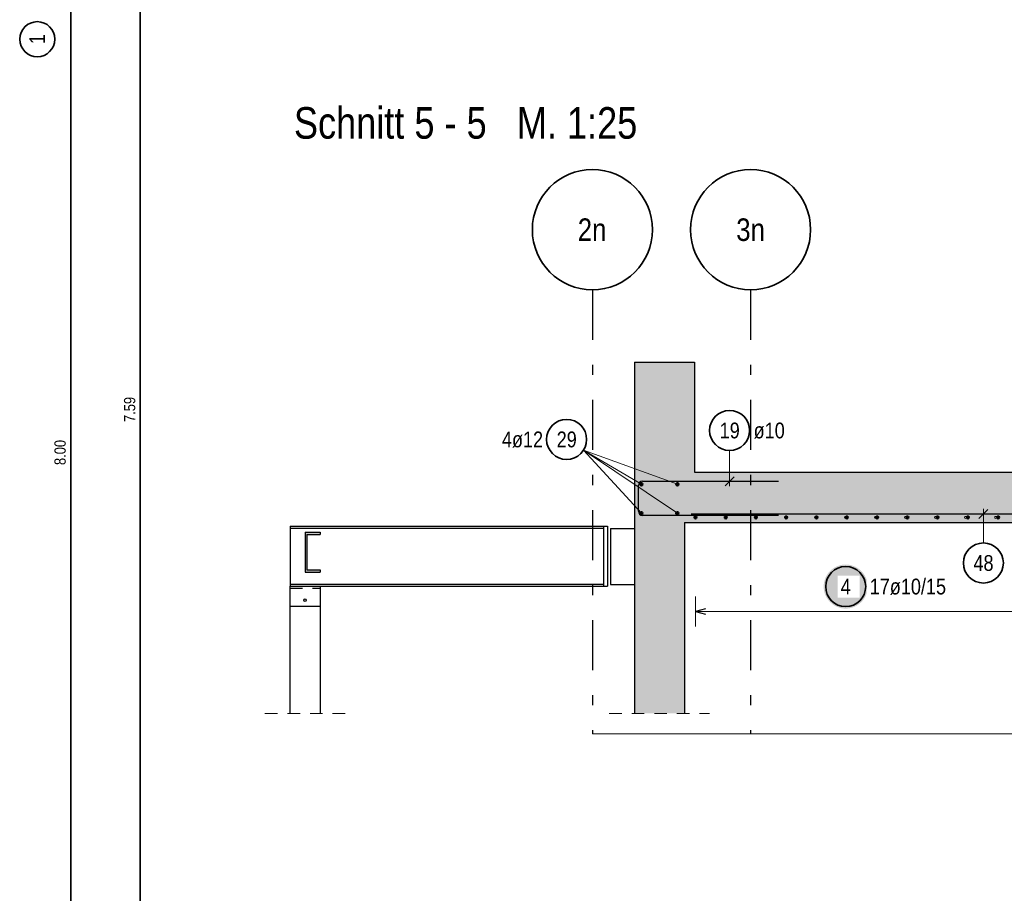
# Model space of a CAD drawing. Header units: millimetres. Extents: x -5 to 96, y -36 to 51.
# Tile 38 of 46: x 58 to 67, y 24 to 33. Entities that reach past the tile are written whole.
import ezdxf
from ezdxf.enums import TextEntityAlignment as Align

# ---------------------------------------------------------------- set-up
doc = ezdxf.new("R2010")
doc.units = ezdxf.units.MM
doc.linetypes.add('DASHDOTX2', pattern=[2, 1, -0.5, 0, -0.5])
doc.linetypes.add('HIDDEN', pattern=[0.375, 0.25, -0.125])
for name, color, linetype, lineweight in [('Achsen', 7, 'Continuous', 20), ('Geschnittene Kanten', 7, 'Continuous', 20), ('nplo Bewehrung', 7, 'Continuous', 20), ('Schraffuren', 7, 'Continuous', 20)]:
    doc.layers.add(name, color=color, linetype=linetype, lineweight=lineweight)
doc.styles.add('Arial Narrow', font='ARIALN.TTF')

msp = doc.modelspace()

# ---------------------------------------------------------------- hatches: boundary and pattern name
at = {"lineweight": 25, "true_color": 0xffffff}
msp.add_hatch(color=7, dxfattribs=at).paths.add_polyline_path([(66.052751, 27.45), (66.052617, 27.457678), (66.052215, 27.465346), (66.051545, 27.472996), (66.05061, 27.480618), (66.049408, 27.488203), (66.047943, 27.495741), (66.046216, 27.503223), (66.044228, 27.51064), (66.041983, 27.517984), (66.039483, 27.525244), (66.036731, 27.532413), (66.033731, 27.539482), (66.030485, 27.546442), (66.026999, 27.553284), (66.023276, 27.56), (66.019321, 27.566582), (66.015139, 27.573022), (66.010734, 27.579313), (66.006113, 27.585446), (66.00128, 27.591413), (65.996242, 27.597209), (65.991005, 27.602825), (65.985575, 27.608255), (65.979959, 27.613492), (65.974164, 27.61853), (65.968196, 27.623362), (65.962063, 27.627984), (65.955773, 27.632388), (65.949333, 27.636571), (65.942751, 27.640526), (65.936034, 27.644248), (65.929192, 27.647735), (65.922233, 27.65098), (65.915164, 27.65398), (65.907995, 27.656732), (65.900734, 27.659232), (65.893391, 27.661478), (65.885973, 27.663465), (65.878491, 27.665192), (65.870953, 27.666658), (65.863369, 27.667859), (65.855747, 27.668795), (65.848097, 27.669464), (65.840428, 27.669866), (65.832751, 27.67), (65.825073, 27.669866), (65.817404, 27.669464), (65.809754, 27.668795), (65.802132, 27.667859), (65.794548, 27.666658), (65.78701, 27.665192), (65.779528, 27.663465), (65.77211, 27.661478), (65.764767, 27.659232), (65.757506, 27.656732), (65.750337, 27.65398), (65.743268, 27.65098), (65.736309, 27.647735), (65.729467, 27.644248), (65.722751, 27.640526), (65.716168, 27.636571), (65.709728, 27.632388), (65.703438, 27.627984), (65.697305, 27.623362), (65.691337, 27.61853), (65.685542, 27.613492), (65.679926, 27.608255), (65.674496, 27.602825), (65.669259, 27.597209), (65.664221, 27.591413), (65.659388, 27.585446), (65.654767, 27.579313), (65.650362, 27.573022), (65.64618, 27.566582), (65.642225, 27.56), (65.638502, 27.553284), (65.635016, 27.546442), (65.631771, 27.539482), (65.62877, 27.532413), (65.626018, 27.525244), (65.623518, 27.517984), (65.621273, 27.51064), (65.619285, 27.503223), (65.617558, 27.495741), (65.616093, 27.488203), (65.614892, 27.480618), (65.613956, 27.472996), (65.613286, 27.465346), (65.612885, 27.457678), (65.612751, 27.45), (65.612885, 27.442322), (65.613286, 27.434654), (65.613956, 27.427004), (65.614892, 27.419382), (65.616093, 27.411797), (65.617558, 27.404259), (65.619285, 27.396777), (65.621273, 27.38936), (65.623518, 27.382016), (65.626018, 27.374756), (65.62877, 27.367587), (65.631771, 27.360518), (65.635016, 27.353558), (65.638502, 27.346716), (65.642225, 27.34), (65.64618, 27.333418), (65.650362, 27.326978), (65.654767, 27.320687), (65.659388, 27.314554), (65.664221, 27.308587), (65.669259, 27.302791), (65.674496, 27.297175), (65.679926, 27.291745), (65.685542, 27.286508), (65.691337, 27.28147), (65.697305, 27.276638), (65.703438, 27.272016), (65.709728, 27.267612), (65.716168, 27.263429), (65.722751, 27.259474), (65.729467, 27.255752), (65.736309, 27.252265), (65.743268, 27.24902), (65.750337, 27.24602), (65.757506, 27.243268), (65.764767, 27.240768), (65.77211, 27.238522), (65.779528, 27.236535), (65.78701, 27.234808), (65.794548, 27.233342), (65.802132, 27.232141), (65.809754, 27.231205), (65.817404, 27.230536), (65.825073, 27.230134), (65.832751, 27.23), (65.840428, 27.230134), (65.848097, 27.230536), (65.855747, 27.231205), (65.863369, 27.232141), (65.870953, 27.233342), (65.878491, 27.234808), (65.885973, 27.236535), (65.893391, 27.238522), (65.900734, 27.240768), (65.907995, 27.243268), (65.915164, 27.24602), (65.922233, 27.24902), (65.929192, 27.252265), (65.936034, 27.255752), (65.942751, 27.259474), (65.949333, 27.263429), (65.955773, 27.267612), (65.962063, 27.272016), (65.968196, 27.276638), (65.974164, 27.28147), (65.979959, 27.286508), (65.985575, 27.291745), (65.991005, 27.297175), (65.996242, 27.302791), (66.00128, 27.308587), (66.006113, 27.314554), (66.010734, 27.320687), (66.015139, 27.326978), (66.019321, 27.333418), (66.023276, 27.34), (66.026999, 27.346716), (66.030485, 27.353558), (66.033731, 27.360518), (66.036731, 27.367587), (66.039483, 27.374756), (66.041983, 27.382016), (66.044228, 27.38936), (66.046216, 27.396777), (66.047943, 27.404259), (66.049408, 27.411797), (66.05061, 27.419382), (66.051545, 27.427004), (66.052215, 27.434654)])
at = {"layer": 'Schraffuren', "lineweight": 13, "true_color": 0xd7ffd7}
for points in [[(63.721656, 28.591278), (64.321656, 28.591278), (64.321656, 29.691278), (63.721656, 29.691278)], [(69.340801, 28.091278), (69.340801, 28.591278), (63.721656, 28.591278), (63.721656, 28.091278)], [(63.721279, 26.18323), (64.221279, 26.18323), (64.221279, 28.091278), (63.721279, 28.091278)]]:
    msp.add_hatch(color=254, dxfattribs=at).paths.add_polyline_path(points)
at = {"layer": 'Schraffuren', "lineweight": 13, "true_color": 0x4682b4}
msp.add_hatch(color=145, dxfattribs=at).paths.add_polyline_path([(60.581354, 27.593278), (60.581354, 27.616278), (60.448354, 27.616278), (60.448354, 27.970278), (60.581354, 27.970278), (60.581354, 27.993278), (60.431354, 27.993278), (60.431354, 27.593278)])

# ---------------------------------------------------------------- linework, layer by layer
at = {"color": 2, "linetype": 'Continuous', "lineweight": 35, "ltscale": 0.5}
msp.add_line((58.785379, 36.80723), (58.785379, 21.626558), dxfattribs=at)
at = {"color": 3, "linetype": 'Continuous', "lineweight": 25, "ltscale": 0.5}
for p, q in [((64.289679, 28.175026), (68.929679, 28.175026)), ((67.252361, 28.21922), (67.163972, 28.130832)), ((64.431283, 27.226795), (64.331283, 27.2)), ((64.331283, 27.2), (64.431283, 27.173205))]:
    msp.add_line(p, q, dxfattribs=at)
at = {"color": 5, "linetype": 'Continuous', "lineweight": 18, "ltscale": 0.5}
for p, q in [((67.208166, 27.885347), (67.208166, 28.225026)), ((64.331283, 27.35), (64.331283, 27.05)), ((69.170801, 27.2), (64.331283, 27.2))]:
    msp.add_line(p, q, dxfattribs=at)
at = {"color": 3, "linetype": 'Continuous', "lineweight": 25}
for p, q in [((60.281949, 28.053278), (63.411649, 28.053278)), ((60.281949, 28.053278), (60.281949, 28.031878)), ((63.411649, 28.053278), (63.451649, 28.053278)), ((63.411649, 28.053278), (63.411649, 27.453278)), ((63.451649, 28.053278), (63.451649, 27.453278)), ((60.281949, 28.031878), (63.411649, 28.031878)), ((60.281949, 28.031878), (60.281949, 27.474678)), ((63.481656, 28.031278), (63.721273, 28.031278)), ((63.481656, 28.031278), (63.481656, 27.471278)), ((60.281354, 27.453278), (60.281949, 27.453278)), ((60.281354, 27.453278), (60.281354, 27.253278)), ((60.281949, 27.474678), (63.411649, 27.474678)), ((60.281949, 27.474678), (60.281949, 27.453278)), ((60.281949, 27.453278), (63.411649, 27.453278)), ((60.581354, 27.453278), (60.581354, 27.253278)), ((63.411649, 27.453278), (63.451649, 27.453278)), ((63.481656, 27.471278), (63.721273, 27.471278)), ((60.281354, 27.253278), (60.581354, 27.253278)), ((60.281354, 27.253278), (60.281354, 26.18323)), ((60.581354, 27.253278), (60.581354, 26.18323))]:
    msp.add_line(p, q, dxfattribs=at)
at = {"color": 3, "linetype": 'HIDDEN', "lineweight": 25, "ltscale": 0.5}
for p, q in [((63.721273, 28.031278), (63.721656, 28.031278)), ((63.721656, 28.031278), (63.721656, 27.471278)), ((63.721273, 27.471278), (63.721656, 27.471278)), ((60.281354, 27.433278), (60.581354, 27.433278))]:
    msp.add_line(p, q, dxfattribs=at)
at = {"color": 5, "linetype": 'HIDDEN', "lineweight": 18, "ltscale": 0.5}
for p, q in [((60.031354, 26.18323), (60.831354, 26.18323)), ((63.471139, 26.18323), (64.471279, 26.18323))]:
    msp.add_line(p, q, dxfattribs=at)
at = {"color": 5, "linetype": 'Continuous', "lineweight": 18}
msp.add_line((63.302456, 25.979637), (67.852939, 25.979637), dxfattribs=at)
at = {"color": 4, "linetype": 'Continuous', "lineweight": 50, "ltscale": 0.5}
for centre, radius in [((64.331283, 28.141278), 0.01), ((64.331283, 28.141278), 0.01), ((64.331283, 28.141278), 0.009), ((64.331283, 28.141278), 0.007), ((64.331283, 28.141278), 0.005), ((64.331283, 28.141278), 0.003), ((64.331283, 28.141278), 0.001), ((64.633752, 28.141278), 0.01), ((64.633752, 28.141278), 0.01), ((64.633752, 28.141278), 0.009), ((64.633752, 28.141278), 0.007), ((64.633752, 28.141278), 0.005), ((64.633752, 28.141278), 0.003), ((64.633752, 28.141278), 0.001), ((64.936222, 28.141278), 0.01), ((64.936222, 28.141278), 0.01), ((64.936222, 28.141278), 0.009), ((64.936222, 28.141278), 0.007), ((64.936222, 28.141278), 0.005), ((64.936222, 28.141278), 0.003), ((64.936222, 28.141278), 0.001), ((65.238692, 28.141278), 0.01), ((65.238692, 28.141278), 0.01), ((65.238692, 28.141278), 0.009), ((65.238692, 28.141278), 0.007), ((65.238692, 28.141278), 0.005), ((65.238692, 28.141278), 0.003), ((65.238692, 28.141278), 0.001), ((65.541162, 28.141278), 0.01), ((65.541162, 28.141278), 0.01), ((65.541162, 28.141278), 0.009), ((65.541162, 28.141278), 0.007), ((65.541162, 28.141278), 0.005), ((65.541162, 28.141278), 0.003), ((65.541162, 28.141278), 0.001), ((65.843632, 28.141278), 0.01), ((65.843632, 28.141278), 0.01), ((65.843632, 28.141278), 0.009), ((65.843632, 28.141278), 0.007), ((65.843632, 28.141278), 0.005), ((65.843632, 28.141278), 0.003), ((65.843632, 28.141278), 0.001), ((66.146102, 28.141278), 0.01), ((66.146102, 28.141278), 0.01), ((66.146102, 28.141278), 0.009), ((66.146102, 28.141278), 0.007), ((66.146102, 28.141278), 0.005), ((66.146102, 28.141278), 0.003), ((66.146102, 28.141278), 0.001), ((66.448572, 28.141278), 0.01), ((66.448572, 28.141278), 0.01), ((66.448572, 28.141278), 0.009), ((66.448572, 28.141278), 0.007), ((66.448572, 28.141278), 0.005), ((66.448572, 28.141278), 0.003), ((66.448572, 28.141278), 0.001), ((66.751042, 28.141278), 0.01), ((66.751042, 28.141278), 0.01), ((66.751042, 28.141278), 0.009), ((66.751042, 28.141278), 0.007), ((66.751042, 28.141278), 0.005), ((66.751042, 28.141278), 0.003), ((66.751042, 28.141278), 0.001), ((67.053512, 28.141278), 0.01), ((67.053512, 28.141278), 0.01), ((67.053512, 28.141278), 0.009), ((67.053512, 28.141278), 0.007), ((67.053512, 28.141278), 0.005), ((67.053512, 28.141278), 0.003), ((67.053512, 28.141278), 0.001), ((67.355982, 28.141278), 0.01), ((67.355982, 28.141278), 0.01), ((67.355982, 28.141278), 0.009), ((67.355982, 28.141278), 0.007), ((67.355982, 28.141278), 0.005), ((67.355982, 28.141278), 0.003), ((67.355982, 28.141278), 0.001)]:
    msp.add_circle(centre, radius, dxfattribs=at)
at = {"color": 2, "linetype": 'Continuous', "lineweight": 35, "ltscale": 0.5}
msp.add_circle((65.832751, 27.45), 0.2, dxfattribs=at)
at = {"color": 3, "linetype": 'Continuous', "lineweight": 25}
msp.add_circle((60.431354, 27.313278), 0.013, dxfattribs=at)
at = {"layer": 'Achsen', "color": 2, "linetype": 'Continuous', "lineweight": 35, "ltscale": 0.5}
msp.add_line((58.090626, 20.787224), (58.090626, 36.787224), dxfattribs=at)
at = {"layer": 'Achsen', "color": 3, "linetype": 'DASHDOTX2', "lineweight": 25, "ltscale": 0.5}
for p, q in [((63.302456, 30.414208), (63.302456, 25.979637)), ((64.882456, 30.414208), (64.882456, 25.979637))]:
    msp.add_line(p, q, dxfattribs=at)
at = {"layer": 'Achsen', "color": 5, "linetype": 'Continuous', "lineweight": 18, "ltscale": 0.5}
for p in [(64.151139, 28.181278), (63.791656, 28.181278), (63.791656, 28.471278), (64.151656, 28.471278)]:
    msp.add_line(p, (63.212686, 28.811056), dxfattribs=at)
at = {"layer": 'Achsen', "color": 2, "linetype": 'Continuous', "lineweight": 35, "ltscale": 0.5}
for centre, radius in [((57.756035, 32.916575), 0.175), ((63.044661, 28.919534), 0.2)]:
    msp.add_circle(centre, radius, dxfattribs=at)
at = {"layer": 'Achsen', "color": 2, "linetype": 'Continuous', "lineweight": 35}
for centre in [(63.302456, 31.014208), (64.882456, 31.014208)]:
    msp.add_circle(centre, 0.6, dxfattribs=at)
at = {"layer": 'Achsen', "color": 4, "linetype": 'Continuous', "lineweight": 50, "ltscale": 0.5}
for centre, radius in [((63.791656, 28.471278), 0.012), ((63.791656, 28.471278), 0.012), ((63.791656, 28.471278), 0.0108), ((63.791656, 28.471278), 0.0084), ((63.791656, 28.471278), 0.006), ((63.791656, 28.471278), 0.0036), ((63.791656, 28.471278), 0.0012), ((64.151656, 28.471278), 0.012), ((64.151656, 28.471278), 0.012), ((64.151656, 28.471278), 0.0108), ((64.151656, 28.471278), 0.0084), ((64.151656, 28.471278), 0.006), ((64.151656, 28.471278), 0.0036), ((64.151656, 28.471278), 0.0012), ((63.791656, 28.181278), 0.012), ((63.791656, 28.181278), 0.012), ((63.791656, 28.181278), 0.0108), ((63.791656, 28.181278), 0.0084), ((63.791656, 28.181278), 0.006), ((63.791656, 28.181278), 0.0036), ((63.791656, 28.181278), 0.0012), ((64.151139, 28.181278), 0.012), ((64.151139, 28.181278), 0.012), ((64.151139, 28.181278), 0.0108), ((64.151139, 28.181278), 0.0084), ((64.151139, 28.181278), 0.006), ((64.151139, 28.181278), 0.0036), ((64.151139, 28.181278), 0.0012)]:
    msp.add_circle(centre, radius, dxfattribs=at)
at = {"layer": 'Geschnittene Kanten', "color": 3, "linetype": 'Continuous', "lineweight": 25}
for p, q in [((63.721656, 29.691278), (64.321656, 29.691278)), ((63.721656, 29.691278), (63.721656, 28.591278)), ((64.321656, 29.691278), (64.321656, 28.591278)), ((63.721656, 28.591278), (63.721656, 28.091278)), ((64.321656, 28.591278), (68.940801, 28.591278)), ((63.721139, 28.091278), (63.721656, 28.091278)), ((63.721279, 28.091278), (63.721279, 26.18323)), ((64.221139, 28.091278), (69.340801, 28.091278)), ((64.221279, 28.091278), (64.221279, 26.18323)), ((60.431354, 27.993278), (60.581354, 27.993278)), ((60.431354, 27.993278), (60.431354, 27.593278)), ((60.448354, 27.970278), (60.581354, 27.970278)), ((60.448354, 27.970278), (60.448354, 27.616278)), ((60.581354, 27.993278), (60.581354, 27.970278)), ((60.431354, 27.593278), (60.581354, 27.593278)), ((60.448354, 27.616278), (60.581354, 27.616278)), ((60.581354, 27.616278), (60.581354, 27.593278))]:
    msp.add_line(p, q, dxfattribs=at)
at = {"layer": 'Geschnittene Kanten', "color": 5, "linetype": 'Continuous', "lineweight": 18, "ltscale": 0.5}
msp.add_line((64.673047, 28.80871), (64.673047, 28.451278), dxfattribs=at)
at = {"layer": 'Geschnittene Kanten', "color": 3, "linetype": 'Continuous', "lineweight": 25, "ltscale": 0.5}
for p, q in [((64.628853, 28.457084), (64.717241, 28.545472)), ((63.761656, 28.201278), (63.761656, 28.461278)), ((63.801656, 28.501278), (65.161656, 28.501278)), ((65.161656, 28.161278), (63.801656, 28.161278))]:
    msp.add_line(p, q, dxfattribs=at)
at = {"layer": 'Geschnittene Kanten', "color": 2, "linetype": 'Continuous', "lineweight": 35, "ltscale": 0.5}
msp.add_circle((64.673047, 29.00871), 0.2, dxfattribs=at)
at = {"layer": 'Geschnittene Kanten', "color": 3, "linetype": 'Continuous', "lineweight": 25, "ltscale": 0.5}
for centre, start, end in [((63.801656, 28.461278), 90, 180), ((63.801656, 28.201278), 180, 270)]:
    msp.add_arc(centre, 0.04, start, end, dxfattribs=at)
at = {"layer": 'nplo Bewehrung', "color": 9, "linetype": 'Continuous', "lineweight": 0, "ltscale": 0.5}
for centre in [(64.331656, 28.141278), (64.331656, 28.141278), (64.631603, 28.141278), (64.631603, 28.141278), (64.931549, 28.141278), (64.931549, 28.141278), (65.231495, 28.141278), (65.231495, 28.141278), (65.531442, 28.141278), (65.531442, 28.141278), (65.831388, 28.141278), (65.831388, 28.141278), (66.131334, 28.141278), (66.131334, 28.141278), (66.431281, 28.141278), (66.431281, 28.141278), (66.731227, 28.141278), (66.731227, 28.141278), (67.031173, 28.141278), (67.031173, 28.141278), (67.33112, 28.141278), (67.33112, 28.141278)]:
    msp.add_circle(centre, 0.01, dxfattribs=at)

# ---------------------------------------------------------------- texts
at = {"color": 1, "lineweight": 70, "style": 'Arial Narrow'}
msp.add_text('Schnitt 5 - 5   M. 1:25', height=0.315, dxfattribs=at).set_placement((60.320637, 31.923008))
at = {"color": 3, "lineweight": 25, "insert": (58.622879, 29.093144), "char_height": 0.1125, "attachment_point": 1, "rotation": 90, "line_spacing_factor": 0.9, "style": 'Arial Narrow'}
msp.add_mtext('7.59', dxfattribs=at)
at = {"color": 2, "lineweight": 35, "insert": (67.108941, 27.764097), "char_height": 0.1575, "attachment_point": 1, "line_spacing_factor": 0.9, "style": 'Arial Narrow'}
msp.add_mtext('48', dxfattribs=at)
at = {"layer": 'Achsen', "color": 4, "lineweight": 50, "style": 'Arial Narrow'}
for s, p in [('2n', (63.299256, 31.014208)), ('3n', (64.882456, 31.014208))]:
    msp.add_text(s, height=0.225, dxfattribs=at).set_placement(p, align=Align.MIDDLE_CENTER)
at = {"layer": 'Achsen', "color": 2, "lineweight": 35, "insert": (57.677285, 32.866962), "char_height": 0.1575, "attachment_point": 1, "rotation": 90, "line_spacing_factor": 0.9, "style": 'Arial Narrow'}
msp.add_mtext('1', dxfattribs=at)
at = {"layer": 'Achsen', "color": 3, "lineweight": 25, "insert": (57.928126, 28.663474), "char_height": 0.1125, "attachment_point": 1, "rotation": 90, "line_spacing_factor": 0.9, "style": 'Arial Narrow'}
msp.add_mtext('8.00', dxfattribs=at)
at = {"layer": 'Achsen', "color": 2, "lineweight": 35, "char_height": 0.1575, "attachment_point": 1, "line_spacing_factor": 0.9, "style": 'Arial Narrow'}
for s, insert in [('4ø12', (62.398311, 28.998284)), ('29', (62.945436, 28.998284))]:
    msp.add_mtext(s, dxfattribs=dict(at, insert=insert))
at = {"layer": 'Geschnittene Kanten', "color": 2, "lineweight": 35, "char_height": 0.1575, "attachment_point": 1, "line_spacing_factor": 0.9, "style": 'Arial Narrow'}
for s, insert in [('19', (64.573822, 29.08746)), ('ø10', (64.913047, 29.08746))]:
    msp.add_mtext(s, dxfattribs=dict(at, insert=insert))

# ---------------------------------------------------------------- next in the draw order: texts
at = {"color": 2, "lineweight": 35, "char_height": 0.1575, "attachment_point": 1, "line_spacing_factor": 0.9, "style": 'Arial Narrow', "bg_fill": 3, "box_fill_scale": 1.2, "bg_fill_color": 256, "bg_fill_true_color": 13158600, "bg_fill_transparency": 0}
for s, insert in [('17ø10/15', (66.072751, 27.52875)), ('4', (65.783138, 27.52875))]:
    msp.add_mtext(s, dxfattribs=dict(at, insert=insert))

# ---------------------------------------------------------------- next in the draw order: linework, layer by layer
at = {"color": 2, "linetype": 'Continuous', "lineweight": 35, "ltscale": 0.5}
msp.add_circle((67.208166, 27.685347), 0.2, dxfattribs=at)

doc.saveas('drawing.dxf')
